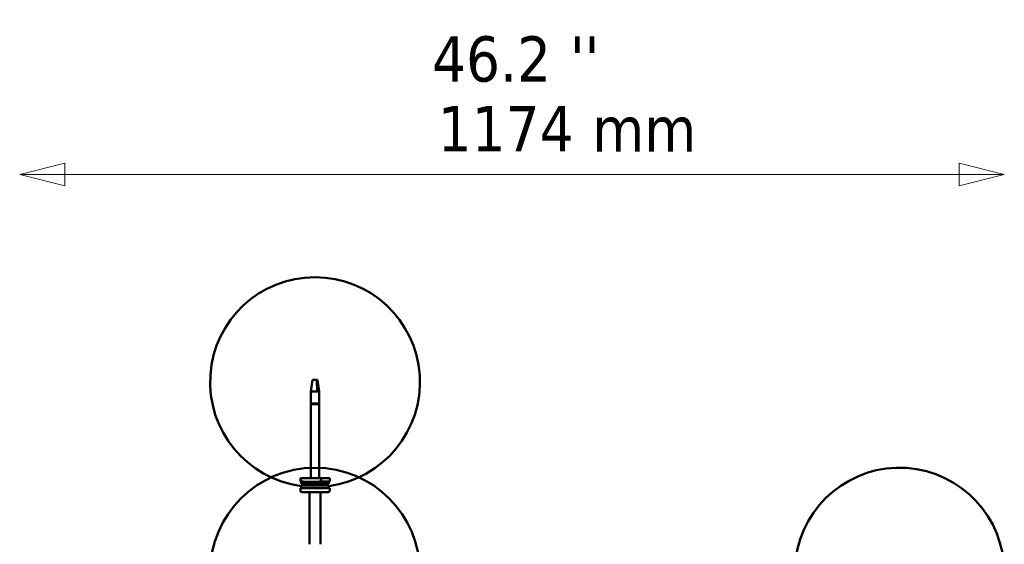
# Model space of a CAD drawing. Header units: millimetres. Extents: x 439 to 5173, y 102 to 3728.
# Tile 2 of 12: x 439 to 1613, y 958 to 1583. Entities that reach past the tile are written whole.
import ezdxf

# ---------------------------------------------------------------- set-up
doc = ezdxf.new("R2010")
doc.units = ezdxf.units.MM
doc.header["$LTSCALE"] = 18
for name, color, linetype, lineweight in [('Symbol (ISO)', 7, 'Continuous', 25), ('Widoczne (ISO)', 7, 'Continuous', 50), ('Wymiar (ISO)', 7, 'Continuous', 25)]:
    doc.layers.add(name, color=color, linetype=linetype, lineweight=lineweight)
doc.styles.add('Tekst notatki (ISO)', font='tahoma.ttf')

msp = doc.modelspace()

# ---------------------------------------------------------------- linework, layer by layer
at = {"layer": 'Widoczne (ISO)'}
for p, q in [((791.1, 1276.3), (790.9, 1276.3)), ((791.1, 1276.3), (790.9, 1276.3)), ((788.1, 1153.9), (786.1, 1139.9)), ((788.1, 1153.9), (789, 1153.9)), ((789, 1153.9), (792.1, 1153.9)), ((792.1, 1153.9), (793, 1153.9)), ((793, 1153.9), (793.9, 1153.9)), ((793, 1153.9), (793.6, 1139.9)), ((793.9, 1153.9), (795.9, 1139.9)), ((793.6, 1139.9), (786, 1139.9)), ((786, 1125.9), (786, 1139.9)), ((795.9, 1139.9), (793.6, 1139.9)), ((796, 1139.9), (795.9, 1139.9)), ((796, 1125.9), (796, 1139.9)), ((786, 1125.9), (796, 1125.9)), ((796, 1124.9), (786, 1124.9)), ((786, 1036.9), (786, 1124.9)), ((786.8, 1125.9), (786.8, 1124.9)), ((786.8, 1125.9), (786.8, 1124.9)), ((788, 1124.9), (788, 1125.9)), ((791.4, 1125.9), (791.4, 1124.9)), ((794, 1124.9), (794, 1125.9)), ((795.3, 1125.9), (795.3, 1124.9)), ((796, 1036.9), (796, 1124.9)), ((773.5, 1036.9), (774, 1036.9)), ((773.5, 1036.9), (773.5, 1032.9)), ((774, 1036.9), (798.5, 1036.9)), ((774, 1032.9), (774, 1036.9)), ((798.5, 1036.9), (798.5, 1032.9)), ((798.5, 1036.9), (808.5, 1036.9)), ((808.5, 1036.9), (808.5, 1032.9)), ((773.5, 1032.9), (774, 1032.9)), ((773.5, 1024.9), (808.5, 1024.9)), ((773.5, 1024.9), (773.5, 1021.9)), ((774.5, 1029.9), (774.5, 1032.8)), ((775, 1029.9), (774.5, 1029.9)), ((807.5, 1027.9), (774.5, 1027.9)), ((774.5, 1024.9), (774.5, 1027.9)), ((775, 1029.9), (775, 1032.8)), ((775, 1029.9), (790.7, 1029.9)), ((778.4, 1028.7), (778.4, 1027.9)), ((780.1, 1027.9), (780.1, 1029.9)), ((783.1, 1027.9), (783.1, 1029.9)), ((786, 1027.9), (786, 1029.9)), ((790.3, 1027.9), (790.3, 1029.9)), ((791.7, 1031.6), (790.7, 1031.6)), ((791.7, 1029.9), (797.9, 1029.9)), ((793.3, 1027.9), (793.3, 1029.9)), ((796, 1027.9), (796, 1029.9)), ((797.9, 1029.9), (797.9, 1032.8)), ((807.5, 1029.9), (797.9, 1029.9)), ((798.2, 1027.9), (798.2, 1029.9)), ((798.5, 1032.9), (808.5, 1032.9)), ((801.2, 1027.9), (801.2, 1029.9)), ((803.6, 1028.7), (803.6, 1027.9)), ((807.5, 1029.9), (807.5, 1032.8)), ((807.5, 1024.9), (807.5, 1027.9)), ((808.5, 1024.9), (808.5, 1021.9)), ((775.5, 1019.9), (806.5, 1019.9)), ((784.5, 1019.9), (784.5, 957.9)), ((797.5, 1019.9), (797.5, 957.9))]:
    msp.add_line(p, q, dxfattribs=at)
msp.add_circle((791, 924.1), 125.1, dxfattribs=at)
for centre, radius, start, end in [((790.9, 1151.3), 125, 90, 262.466), ((790.9, 1151.3), 125, 89.9492, 90), ((791.1, 1151.3), 125, 90, 90.0508), ((791.1, 1151.3), 125, 277.534, 90), ((1488, 924.2), 125, 0, 172.466), ((789.4, 1156.9), 125, 262.709, 263.1708), ((775.5, 1021.9), 2, 180, 270), ((778.2, 1028.7), 0.2, 0, 84.0832), ((803.8, 1028.7), 0.2, 95.9168, 180), ((806.5, 1021.9), 2, 270, 0), ((792.7, 1156.9), 125, 276.8292, 277.291)]:
    msp.add_arc(centre, radius, start, end, dxfattribs=at)
for points, knots in [([(798.5, 1032.9), (794.3, 1032.5), (790.2, 1032.3), (782.3, 1032.3), (778.2, 1032.5), (774, 1032.9)], [35.882115, 35.882115, 35.882115, 35.882115, 37.196513, 37.196513, 38.510912, 38.510912, 38.510912, 38.510912]), ([(790.7, 1032.3), (790.8, 1032.3), (790.8, 1032.3), (791, 1032.3), (791.1, 1032.3), (791.4, 1032.4), (791.5, 1032.4), (791.7, 1032.4)], [-0.1321984, -0.1321984, -0.1321984, -0.1321984, -0.1186679, -0.1186679, -0.0593926, -0.0593926, -0.0254432, -0.0254432, -0.0254432, -0.0254432])]:
    msp.add_open_spline(points, degree=3, knots=knots, dxfattribs=at)
at = {"layer": 'Wymiar (ISO)', "lineweight": 18}
for p, q in [((492.8, 1412.3), (438.8, 1398.8)), ((492.8, 1385.3), (492.8, 1412.3)), ((1613, 1398.8), (1559, 1412.3)), ((1559, 1412.3), (1559, 1385.3)), ((492.8, 1398.8), (438.8, 1398.8)), ((438.8, 1398.8), (492.8, 1385.3)), ((492.8, 1398.8), (1559, 1398.8)), ((1559, 1398.8), (1613, 1398.8)), ((1559, 1385.3), (1613, 1398.8))]:
    msp.add_line(p, q, dxfattribs=at)
at = {"layer": 'Wymiar (ISO)', "lineweight": 18, "flags": 128}
for points in [[(492.8, 1412.3), (438.8, 1398.8), (492.8, 1385.3), (492.8, 1412.3)], [(1559, 1385.3), (1613, 1398.8), (1559, 1412.3), (1559, 1385.3)]]:
    msp.add_lwpolyline(points, dxfattribs=at)
at = {"layer": 'Wymiar (ISO)'}
for points in [[(492.8, 1412.3), (438.8, 1398.8), (492.8, 1385.3), (492.8, 1412.3)], [(1559, 1385.3), (1613, 1398.8), (1559, 1412.3), (1559, 1385.3)]]:
    msp.add_solid(points, dxfattribs=at)

# ---------------------------------------------------------------- texts
at = {"layer": 'Symbol (ISO)', "insert": (1121.6, 1479.8), "char_height": 54, "width": 124.716, "attachment_point": 1, "style": 'Tekst notatki (ISO)'}
msp.add_mtext('\\fTahoma|b0|i0;mm', dxfattribs=at)
at = {"layer": 'Wymiar (ISO)', "char_height": 54, "attachment_point": 7, "style": 'Tekst notatki (ISO)'}
for s, insert in [('46.2', (930.6, 1508.4)), ("''", (1095, 1509.5)), ('1174', (937.3, 1426.3))]:
    msp.add_mtext(s, dxfattribs=dict(at, insert=insert))

doc.saveas('drawing.dxf')
